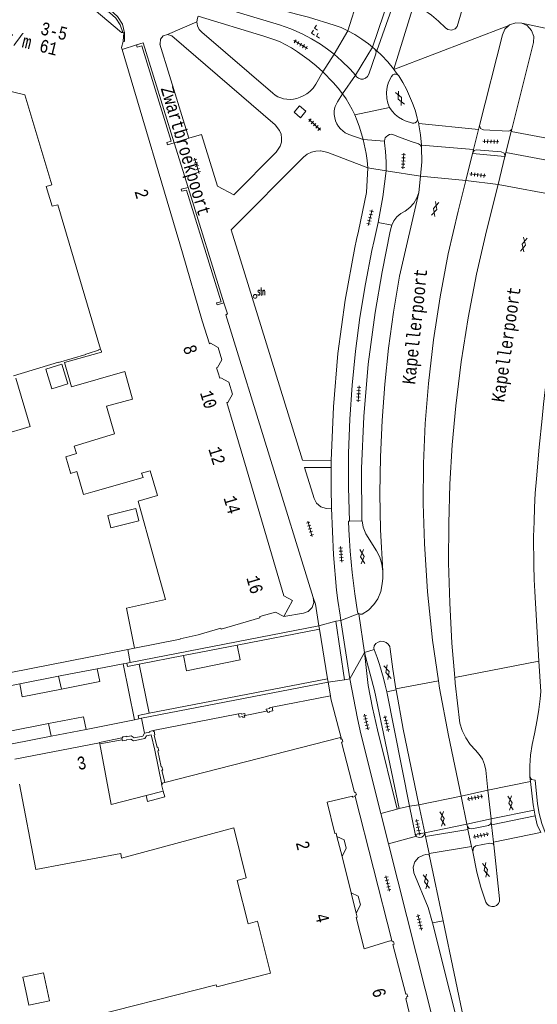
# Model space of a CAD drawing. Header units: metres. Extents: x 196790 to 198335, y 354523 to 356036.
# Tile 15 of 105: x 196985 to 197058, y 355578 to 355715. Entities that reach past the tile are written whole.
import ezdxf

# ---------------------------------------------------------------- set-up
doc = ezdxf.new("R2010")
doc.units = ezdxf.units.M
doc.linetypes.add('DGN Style 2', pattern=[186.027128, 111.616277, -74.410851])
doc.linetypes.add('DGN Style 3', pattern=[260.437979, 186.027128, -74.410851])
for name, color, linetype, lineweight in [('afdak', 252, 'DGN Style 2', 18), ('bij- of bedrijfsgebouw', 252, 'Continuous', 18), ('functiescheiding', 252, 'Continuous', 18), ('hoofdgebouw', 252, 'Continuous', 18), ('hoofdgebouw maaiveld', 252, 'Continuous', 18), ('huisnummer BAG', 252, 'Continuous', 18), ('kant asfaltverharding', 252, 'Continuous', 18), ('kant keiverharding', 252, 'Continuous', 18), ('kant klinkerverharding', 252, 'Continuous', 18), ('kant muur (extern)', 252, 'Continuous', 18), ('kant tegelverharding', 252, 'Continuous', 18), ('midden muur (extern)', 252, 'Continuous', 18), ('molgoot', 252, 'DGN Style 3', 18), ('overbouw', 252, 'Continuous', 18), ('raster', 252, 'Continuous', 18), ('schutting', 252, 'Continuous', 18), ('straatnaam', 252, 'Continuous', 18), ('straatnaambord', 252, 'Continuous', 18), ('verh asfaltsymbool', 2, 'Continuous', 0), ('verh keisymbool', 2, 'Continuous', 0), ('verh tegelsymbool', 2, 'Continuous', 0), ('vlakafsluiter grijs', 252, 'DGN Style 2', 18)]:
    doc.layers.add(name, color=color, linetype=linetype, lineweight=lineweight)
doc.styles.add('Style-Courier New', font='cour.ttf')
doc.styles.add('Style-simplex', font='simplex.shx')

# ---------------------------------------------------------------- blocks, each defined once
blk = doc.blocks.new('S435')
at = {"layer": 'straatnaambord', "color": 7, "linetype": 'Continuous', "lineweight": 0}
blk.add_circle((0, 0), 0.263, dxfattribs=at)
blk.add_circle((0, 0), 0.263, dxfattribs=at)
at = {"layer": 'straatnaambord', "color": 7, "linetype": 'Continuous', "lineweight": 0, "style": 'Style-simplex', "width": 0.428569}
blk.add_text('stn', height=1.05, dxfattribs=at).set_placement((0.32, 0.18))
blk = doc.blocks.new('S612')
at = {"layer": 'verh asfaltsymbool', "color": 252}
for p, q in [((-0.99, -0.26), (0.01, 0.24)), ((0.01, -0.26), (-0.99, 0.24)), ((0.01, 0.24), (1.01, -0.26)), ((1.01, 0.24), (0.01, -0.26))]:
    blk.add_line(p, q, dxfattribs=at)
blk = doc.blocks.new('S651')
at = {"layer": 'verh keisymbool', "color": 7, "linetype": 'Continuous', "lineweight": 0}
for p, q in [((-0.41, 0.75), (-0.41, 0.25)), ((0.09, 0.25), (-0.41, 0.25)), ((-0.41, -0.05), (-0.41, -0.55)), ((-0.41, -0.55), (0.09, -0.55)), ((0.39, -0.05), (0.39, -0.55)), ((0.39, -0.55), (0.89, -0.55))]:
    blk.add_line(p, q, dxfattribs=at)
at = {"layer": 'verh keisymbool', "color": 7, "linetype": 'Continuous', "lineweight": 0, "flags": 128}
blk.add_lwpolyline([(-0.41, -0.05), (-0.41, -0.05), (-0.41, -0.55), (-0.41, -0.55), (-0.41, -0.05)], close=True, dxfattribs=at)
blk = doc.blocks.new('S642')
at = {"layer": 'verh tegelsymbool', "color": 252}
for p, q in [((-1.12, 0), (1.12, 0)), ((-0.9, -0.25), (-0.9, 0.25)), ((-0.45, -0.25), (-0.45, 0.25)), ((0, -0.25), (0, 0.25)), ((0.45, -0.25), (0.45, 0.25)), ((0.9, -0.25), (0.9, 0.25))]:
    blk.add_line(p, q, dxfattribs=at)

msp = doc.modelspace()

# ---------------------------------------------------------------- linework, layer by layer
at = {"layer": 'afdak', "flags": 128}
for points in [[(196989.803, 355663.829), (196992.043, 355664.53), (196991.184, 355667.278), (196988.944, 355666.577), (196989.803, 355663.829)], [(196997.626, 355646.088), (197001.559, 355647.047), (197001.976, 355645.34), (196998.043, 355644.38), (196997.626, 355646.088)]]:
    msp.add_lwpolyline(points, dxfattribs=at)
at = {"layer": 'bij- of bedrijfsgebouw', "flags": 128}
for points in [[(196989.033, 355580.122), (196988.625, 355582.076), (196985.735, 355581.472), (196986.137, 355579.547)], [(196989.033, 355580.122), (196989.443, 355578.16), (196986.553, 355577.556), (196986.137, 355579.547)]]:
    msp.add_lwpolyline(points, dxfattribs=at)
at = {"layer": 'functiescheiding'}
for p, q in [((197031.212, 355713.934), (197033.129, 355719.953)), ((197037.112, 355718.85), (197034.666, 355711.651)), ((197037.934, 355718.615), (197035.296, 355711.102)), ((197040.456, 355717.624), (197037.653, 355708.571)), ((197027.707, 355708.178), (197029.298, 355710.637)), ((197030.493, 355705.089), (197032.283, 355707.703)), ((197041.148, 355700.933), (197049.528, 355700.107)), ((197054.104, 355699.819), (197065.911, 355697.648)), ((197033.363, 355698.715), (197036.354, 355698.495)), ((197041.524, 355697.908), (197048.824, 355697.305)), ((197053.372, 355696.877), (197065.173, 355694.708)), ((197034.031, 355694.736), (197036.578, 355694.321)), ((197041.423, 355693.558), (197047.733, 355692.964)), ((197052.259, 355692.399), (197064.057, 355690.23)), ((197002.003, 355625.276), (197003.407, 355618.41)), ((196990.738, 355623.584), (196991.129, 355621.791)), ((196983.891, 355615.905), (196989.309, 355616.961)), ((196989.682, 355615.199), (196989.309, 355616.961)), ((197050.847, 355607.624), (197056.812, 355608.843)), ((197041.168, 355605.61), (197047.075, 355606.829)), ((197051.277, 355603.618), (197057.304, 355604.851)), ((197051.364, 355602.794), (197057.449, 355604.038)), ((197041.993, 355601.675), (197047.897, 355602.899)), ((197042.1, 355601.165), (197048.052, 355602.16)), ((197051.624, 355600.383), (197058.219, 355601.732)), ((197042.603, 355598.773), (197048.553, 355599.766))]:
    msp.add_line(p, q, dxfattribs=at)
at = {"layer": 'functiescheiding', "flags": 128}
for points in [[(197008.197, 355626.477), (197008.62, 355624.366), (197016.146, 355625.874), (197015.732, 355627.939)], [(196991.129, 355621.791), (196996.503, 355622.837), (196996.13, 355624.634)], [(196991.129, 355621.791), (196985.627, 355620.721), (196985.289, 355622.52)], [(196989.309, 355616.961), (196994.242, 355617.923), (196994.586, 355616.157)], [(197058.835, 355601.715), (197058.87, 355601.742), (197058.379, 355603.005), (197058.009, 355604.4), (197057.805, 355605.738), (197057.448, 355609.04), (197056.949, 355609.137), (197056.732, 355609.527)]]:
    msp.add_lwpolyline(points, dxfattribs=at)
at = {"layer": 'hoofdgebouw'}
for p, q in [((196996.618, 355669.389), (196996.721, 355669.044)), ((197017.036, 355652.616), (197015.189, 355658.896)), ((197019.362, 355644.709), (197017.036, 355652.616)), ((196984.608, 355612.001), (196996.462, 355614.27)), ((196996.462, 355614.27), (196996.492, 355614.111)), ((196996.492, 355614.111), (196998.113, 355605.646)), ((197002.974, 355606.894), (196998.113, 355605.646)), ((197031.695, 355593.278), (197030.423, 355598.341))]:
    msp.add_line(p, q, dxfattribs=at)
at = {"layer": 'hoofdgebouw', "flags": 128}
for points in [[(196999.632, 355711.304), (196999.549, 355711.583), (196999.793, 355712.429), (196999.794, 355712.45)], [(197010.836, 355673.334), (197008.082, 355682.828), (196999.632, 355711.304)], [(196963.458, 355670.971), (196972.713, 355708.202), (196986.012, 355704.942), (196989.79, 355692.387), (196989.014, 355692.133), (196989.841, 355689.357), (196990.603, 355689.577), (196996.618, 355669.389)], [(197013.077, 355666.057), (197012.852, 355666.775), (197012.991, 355666.798), (197013.584, 355667.875), (197013.09, 355669.591), (197011.979, 355670.188), (197011.837, 355670.136), (197010.836, 355673.334)], [(196996.721, 355669.044), (196996.747, 355668.957), (196991.563, 355667.489)], [(196991.563, 355667.489), (196992.521, 355664.105), (197000.005, 355666.227), (197001.08, 355662.354)], [(197015.189, 355658.896), (197014.309, 355661.887), (197014.437, 355661.912), (197015.057, 355663.054), (197014.563, 355664.77), (197013.452, 355665.367), (197013.31, 355665.315), (197013.077, 355666.057)], [(197001.08, 355662.354), (196997.459, 355661.367), (196998.557, 355657.539), (196992.914, 355655.801), (196993.226, 355654.743)], [(196993.226, 355654.743), (196991.741, 355654.315), (196992.392, 355652.057)], [(196992.392, 355652.057), (196992.417, 355651.969), (196993.297, 355652.223), (196994.214, 355649.042), (196995.521, 355649.419)], [(196995.521, 355649.419), (197002.568, 355651.386), (197002.351, 355652.027), (197003.563, 355652.332), (197004.58, 355648.908)], [(197004.58, 355648.908), (197001.874, 355648.105), (197004.082, 355640.183)], [(197019.362, 355644.709), (197022.267, 355634.831), (197023.473, 355634.193), (197022.259, 355631.941)], [(197004.082, 355640.183), (197005.714, 355634.329), (197000.237, 355633.108), (197001.336, 355627.508)], [(197022.259, 355631.941), (197021.106, 355632.574), (197018.891, 355631.933), (197018.927, 355631.787), (197013.505, 355630.185), (197013.454, 355630.325), (197010.26, 355629.385), (197007.73, 355628.836), (197007.745, 355628.766), (197001.336, 355627.508)], [(197030.324, 355614.779), (197030.253, 355614.777), (197030.219, 355615.025), (197005.617, 355608.709)], [(197032.264, 355606.779), (197032.238, 355606.937), (197032.422, 355606.996), (197032.318, 355607.371), (197032.146, 355607.328), (197030.352, 355614.373), (197030.523, 355614.428), (197030.452, 355614.784), (197030.324, 355614.779)], [(196999.424, 355598.8), (196987.566, 355596.539), (196985.279, 355608.495)], [(197005.179, 355608.462), (197005.144, 355608.453), (197005.386, 355607.513)], [(197005.617, 355608.709), (197005.238, 355608.611), (197005.27, 355608.485), (197005.179, 355608.462)], [(197029.71, 355601.179), (197029.596, 355601.631), (197029.422, 355601.569), (197028.356, 355605.972), (197031.868, 355606.817), (197031.898, 355606.664), (197032.264, 355606.779)], [(197012.883, 355580.126), (197020.405, 355582.059), (197018.573, 355589.332), (197017.253, 355588.963), (197015.732, 355595.021), (197016.973, 355595.387), (197015.244, 355602.386), (196999.531, 355598.11), (196999.424, 355598.8)], [(197032.408, 355590.442), (197032.553, 355589.866), (197032.38, 355589.819), (197033.497, 355585.423), (197036.983, 355586.517), (197036.997, 355586.537), (197037.366, 355586.621)], [(197037.366, 355586.621), (197037.42, 355586.436), (197037.61, 355586.482), (197037.715, 355586.099), (197037.535, 355586.038), (197039.326, 355579.097), (197039.508, 355579.135), (197039.61, 355578.774), (197039.431, 355578.722), (197039.48, 355578.547), (197039.357, 355578.499), (197040.343, 355574.408)], [(197012.883, 355580.126), (197012.809, 355580.401), (196992.973, 355575.357), (196998.285, 355553.209), (197015.006, 355558.437)]]:
    msp.add_lwpolyline(points, dxfattribs=at)
at = {"layer": 'hoofdgebouw maaiveld'}
for p, q in [((197030.423, 355598.341), (197029.71, 355601.179)), ((197032.408, 355590.442), (197031.695, 355593.278))]:
    msp.add_line(p, q, dxfattribs=at)
at = {"layer": 'hoofdgebouw maaiveld', "flags": 128}
for points in [[(196999.728, 355713.662), (196999.557, 355713.679), (196995.697, 355716.913), (196995.676, 355717.009)], [(196999.794, 355712.45), (196999.877, 355713.647), (196999.728, 355713.662)], [(197005.386, 355607.513), (197005.595, 355606.7), (197003.183, 355606.08), (197002.974, 355606.894)]]:
    msp.add_lwpolyline(points, dxfattribs=at)
at = {"layer": 'kant asfaltverharding'}
for p, q in [((197053.774, 355714.648), (197053.882, 355714.748)), ((197035.006, 355711.372), (197034.666, 355711.651)), ((197035.296, 355711.102), (197035.006, 355711.372)), ((197037.685, 355708.525), (197037.653, 355708.571)), ((197038.208, 355707.775), (197037.685, 355708.525)), ((197041.148, 355700.933), (197040.993, 355701.47)), ((197049.528, 355700.107), (197049.668, 355700.663)), ((197048.824, 355697.305), (197049.528, 355700.107)), ((197054.104, 355699.819), (197053.372, 355696.877)), ((197054.189, 355700.162), (197054.104, 355699.819)), ((197041.549, 355697.605), (197041.524, 355697.908)), ((197047.733, 355692.964), (197048.685, 355696.751)), ((197048.685, 355696.751), (197048.723, 355696.904)), ((197048.723, 355696.904), (197048.824, 355697.305)), ((197053.231, 355696.31), (197052.259, 355692.399)), ((197053.247, 355696.374), (197053.231, 355696.31)), ((197053.372, 355696.877), (197053.247, 355696.374)), ((197041.147, 355691.311), (197041.423, 355693.558)), ((197031.45, 355645.297), (197033.17, 355645.33)), ((197035.996, 355639.293), (197035.997, 355639.279)), ((197035.996, 355639.293), (197035.997, 355639.279)), ((197032.756, 355632.353), (197032.757, 355632.344)), ((197032.757, 355632.344), (197033.566, 355626.902)), ((197033.566, 355626.902), (197034.898, 355627.338)), ((196996.13, 355624.634), (196992.408, 355623.918)), ((196999.767, 355625.333), (196996.13, 355624.634)), ((197001.348, 355617.513), (196999.767, 355625.333)), ((196990.738, 355623.584), (196985.289, 355622.52)), ((196992.408, 355623.918), (196990.738, 355623.584)), ((196985.289, 355622.52), (196980.675, 355621.618)), ((197037.988, 355621.684), (197036.683, 355621.412)), ((197037.988, 355621.684), (197037.963, 355621.825)), ((196994.586, 355616.157), (197001.348, 355617.513)), ((196984.254, 355614.138), (196989.682, 355615.199)), ((196989.682, 355615.199), (196994.586, 355616.157)), ((197056.812, 355608.843), (197056.732, 355609.527)), ((197047.897, 355602.899), (197047.075, 355606.829)), ((197051.277, 355603.618), (197050.847, 355607.624)), ((197041.993, 355601.675), (197041.168, 355605.61)), ((197047.897, 355602.899), (197047.969, 355602.555)), ((197048.052, 355602.16), (197047.969, 355602.555)), ((197051.317, 355603.231), (197051.277, 355603.618)), ((197051.364, 355602.794), (197051.317, 355603.231)), ((197051.624, 355600.383), (197051.364, 355602.794)), ((197041.993, 355601.675), (197042.1, 355601.165)), ((197048.553, 355599.766), (197048.052, 355602.16)), ((197042.1, 355601.165), (197042.603, 355598.773)), ((197051.666, 355599.982), (197051.624, 355600.383)), ((197042.603, 355598.773), (197042.679, 355598.412)), ((197048.707, 355599.03), (197048.553, 355599.766)), ((197044.575, 355589.371), (197042.679, 355598.412)), ((197044.575, 355589.371), (197043.06, 355589.064)), ((197048.711, 355569.651), (197044.575, 355589.371))]:
    msp.add_line(p, q, dxfattribs=at)
at = {"layer": 'kant asfaltverharding', "flags": 128}
for points in [[(197000.412, 355724.371), (197001.179, 355723.494), (197002.051, 355722.815), (197002.994, 355722.24), (197003.832, 355721.857), (197004.708, 355721.568), (197024.064, 355716.238), (197025.719, 355715.817), (197029.312, 355714.712), (197030.278, 355714.362), (197031.212, 355713.934)], [(197040.711, 355717.508), (197041.846, 355716.855), (197042.927, 355716.107), (197043.942, 355715.272), (197044.88, 355714.358), (197045.248, 355714.087), (197045.759, 355714.011), (197046.241, 355714.197), (197046.54, 355714.542), (197047.452, 355717.681), (197047.453, 355718.031), (197047.312, 355718.38), (197047.046, 355718.648), (197046.725, 355718.785), (197041.548, 355719.855)], [(197049.668, 355700.663), (197052.862, 355713.374), (197053.215, 355714.134), (197053.774, 355714.648)], [(197053.882, 355714.748), (197054.739, 355715.047), (197055.575, 355715)], [(197055.575, 355715), (197056.336, 355714.648), (197056.951, 355713.982), (197057.251, 355713.126), (197057.205, 355712.289), (197054.189, 355700.162)], [(197034.666, 355711.651), (197034.119, 355712.1), (197033.189, 355712.771), (197032.218, 355713.383), (197031.212, 355713.934)], [(197037.653, 355708.571), (197037.623, 355708.614), (197036.814, 355709.582), (197035.938, 355710.505), (197035.296, 355711.102)], [(197038.208, 355707.775), (197038.36, 355707.604), (197038.943, 355706.674), (197039.434, 355705.732), (197040.291, 355703.788), (197040.635, 355702.819), (197040.94, 355701.736), (197040.993, 355701.47)], [(197041.524, 355697.908), (197041.4, 355699.386), (197041.191, 355700.785), (197041.148, 355700.933)], [(197041.423, 355693.558), (197041.597, 355695.601), (197041.549, 355697.605)], [(197043.913, 355622.972), (197043.1, 355628.649), (197042.402, 355635.39), (197041.945, 355642.152), (197041.773, 355647.76), (197041.813, 355653.371), (197042.06, 355658.977), (197042.508, 355664.57), (197043.214, 355670.651), (197044.135, 355676.703), (197045.28, 355682.716), (197046.657, 355688.681), (197047.733, 355692.964)], [(197046.207, 355623.414), (197045.802, 355628.233), (197045.493, 355633.855), (197045.344, 355639.483), (197045.349, 355644.98), (197045.501, 355650.474), (197045.82, 355655.961), (197046.328, 355661.434), (197047.107, 355667.613), (197048.081, 355673.764), (197049.26, 355679.879), (197050.655, 355685.949), (197052.259, 355692.399)], [(197041.147, 355691.311), (197038.48, 355679.564), (197037.637, 355674.553), (197036.944, 355669.513), (197036.404, 355664.449), (197036.017, 355659.368), (197035.784, 355654.279), (197035.705, 355649.186), (197035.78, 355644.099), (197036.137, 355638.277)], [(197057.992, 355625.685), (197057.425, 355635.429), (197057.316, 355637.131), (197057.252, 355639.134), (197057.235, 355643.16), (197057.305, 355645.18), (197057.363, 355647.203), (197057.471, 355649.201), (197057.632, 355651.21), (197058.021, 355655.648), (197058.423, 355659.684), (197058.633, 355661.67), (197058.87, 355663.663), (197059.129, 355665.672), (197059.401, 355667.65), (197059.705, 355669.64), (197060.037, 355671.647), (197060.382, 355673.611), (197060.85, 355676.034), (197061.243, 355678.012), (197061.649, 355679.981), (197062.524, 355683.876), (197063.547, 355688.034), (197064.057, 355690.23)], [(197032.756, 355632.353), (197032.689, 355632.377), (197032.593, 355632.603), (197032.209, 355635.131), (197031.839, 355638.128), (197031.676, 355639.626), (197031.548, 355641.118), (197031.445, 355642.603), (197031.35, 355644.128), (197031.299, 355645.294), (197031.45, 355645.297)], [(197033.17, 355645.33), (197033.231, 355645.331), (197033.372, 355644.461), (197033.767, 355643.526), (197035.26, 355641.151), (197035.719, 355640.241), (197035.996, 355639.293), (197036.137, 355638.277)], [(197036.137, 355638.277), (197036.119, 355637.313), (197036.013, 355636.522), (197035.843, 355635.473), (197035.447, 355634.428)], [(197035.447, 355634.428), (197034.891, 355633.626), (197034.144, 355632.843), (197033.217, 355632.261), (197032.944, 355632.269), (197032.756, 355632.353)], [(197037.963, 355621.825), (197037.543, 355624.592), (197037.166, 355627.367), (197037.088, 355627.732), (197036.887, 355628.07), (197036.587, 355628.324), (197036.24, 355628.461), (197035.868, 355628.484), (197035.488, 355628.381), (197035.163, 355628.159), (197034.938, 355627.862), (197034.866, 355627.5), (197034.898, 355627.338)], [(197036.683, 355621.412), (197036.458, 355622.334), (197036.206, 355623.315), (197035.641, 355625.246), (197035.318, 355626.211), (197034.898, 355627.338)], [(197056.732, 355609.527), (197056.706, 355611.038), (197056.824, 355612.55), (197057.028, 355614.023), (197057.356, 355615.512), (197057.742, 355617.489), (197057.984, 355618.933), (197058.175, 355620.451), (197058.237, 355621.463), (197057.992, 355625.685)], [(197050.847, 355607.624), (197050.542, 355610.467), (197050.375, 355611.239), (197050.067, 355611.98), (197049.629, 355612.653), (197049.086, 355613.227), (197048.349, 355614.048), (197047.728, 355614.974), (197047.243, 355615.977), (197046.906, 355617.028), (197046.273, 355622.623), (197046.207, 355623.414)], [(197047.075, 355606.829), (197045.307, 355615.278), (197044.061, 355621.94), (197043.913, 355622.972)], [(197041.168, 355605.61), (197038.958, 355616.171), (197037.988, 355621.684)], [(197057.304, 355604.851), (197057.192, 355605.604), (197056.812, 355608.843)], [(197057.449, 355604.038), (197057.389, 355604.282), (197057.304, 355604.851)], [(197058.227, 355601.732), (197057.755, 355602.797), (197057.449, 355604.038)], [(197051.666, 355599.982), (197051.585, 355600.149), (197051.125, 355600.245), (197049.145, 355599.842), (197048.811, 355599.616), (197048.707, 355599.03)], [(197051.666, 355599.982), (197052.476, 355592.437), (197052.453, 355592.096), (197052.301, 355591.763), (197052.039, 355591.508), (197051.725, 355591.371), (197051.384, 355591.349), (197051.034, 355591.455), (197050.746, 355591.681), (197050.569, 355591.974), (197049.846, 355594.051), (197049.303, 355596.182), (197048.707, 355599.03)], [(197043.06, 355589.064), (197042.493, 355591.239), (197040.475, 355596.089), (197040.38, 355596.887), (197040.621, 355597.627), (197041.129, 355598.222), (197041.821, 355598.558), (197042.16, 355598.666), (197042.579, 355598.574), (197042.679, 355598.412)]]:
    msp.add_lwpolyline(points, dxfattribs=at)
at = {"layer": 'kant keiverharding', "flags": 128}
msp.add_lwpolyline([(197029.298, 355710.637), (197028.376, 355711.375), (197027.419, 355712.045), (197026.152, 355712.818), (197024.836, 355713.504), (197023.263, 355714.183), (197021.643, 355714.744), (196999.489, 355721.435)], dxfattribs=at)
at = {"layer": 'kant klinkerverharding'}
for p, q in [((197029.298, 355710.637), (197031.212, 355713.934)), ((197032.283, 355707.703), (197034.666, 355711.651)), ((197000.763, 355625.526), (197027.175, 355630.655)), ((197029.534, 355631.287), (197030.259, 355631.414)), ((197030.776, 355623.076), (197029.534, 355631.287)), ((196999.767, 355625.333), (197000.284, 355625.433)), ((197000.284, 355625.433), (197000.763, 355625.526)), ((197031.492, 355623.225), (197030.776, 355623.076)), ((197002.326, 355617.702), (197028.467, 355622.75)), ((197028.78, 355620.833), (197020.642, 355619.268)), ((197039.853, 355605.394), (197036.683, 355621.412)), ((197015.935, 355618.336), (197003.955, 355615.976)), ((197001.348, 355617.513), (197001.962, 355617.632)), ((197001.962, 355617.632), (197002.326, 355617.702)), ((197039.853, 355605.394), (197038.432, 355605.068)), ((197039.853, 355605.394), (197041.168, 355605.61)), ((197035.833, 355604.403), (197038.151, 355604.996)), ((197038.432, 355605.068), (197038.151, 355604.996)), ((197036.903, 355600.155), (197040.845, 355601.195)), ((197040.845, 355601.195), (197040.895, 355601.139))]:
    msp.add_line(p, q, dxfattribs=at)
at = {"layer": 'kant klinkerverharding', "flags": 128}
for points in [[(197039.255, 355688.687), (197039.908, 355689.184), (197040.462, 355689.811), (197040.882, 355690.534), (197041.147, 355691.311)], [(197037.372, 355686.706), (197037.671, 355687.333), (197038.103, 355687.897), (197038.644, 355688.357), (197039.255, 355688.687)], [(197035.035, 355674.507), (197036.012, 355680.211), (197037.166, 355685.881), (197037.274, 355686.376), (197037.372, 355686.706)], [(197034.956, 355621.585), (197033.936, 355625.452), (197033.566, 355626.902)], [(197033.566, 355626.902), (197034.093, 355622.287), (197034.664, 355619.17), (197035.372, 355616.081), (197038.151, 355604.996)], [(197039.853, 355605.394), (197040.634, 355601.551), (197040.673, 355601.46)], [(197040.673, 355601.46), (197040.73, 355601.323), (197040.845, 355601.195)], [(197043.06, 355589.064), (197048.001, 355569.595), (197048.135, 355569.377), (197048.381, 355569.304), (197048.613, 355569.414), (197048.711, 355569.651)]]:
    msp.add_lwpolyline(points, dxfattribs=at)
at = {"layer": 'kant muur (extern)'}
for p, q in [((197013.879, 355675.847), (197008.852, 355691.999)), ((196999.606, 355614.95), (196999.65, 355614.713))]:
    msp.add_line(p, q, dxfattribs=at)
at = {"layer": 'kant muur (extern)', "flags": 128}
for points in [[(197006.911, 355698.257), (197002.588, 355712.236), (197001.626, 355711.939)], [(197001.626, 355711.939), (197001.71, 355711.634), (197002.374, 355711.83), (197006.515, 355698.463), (197005.868, 355698.276), (197005.957, 355697.97), (197006.911, 355698.257)], [(197008.852, 355691.999), (197007.892, 355691.738), (197007.994, 355691.459), (197008.644, 355691.613), (197013.5, 355676.01), (197012.859, 355675.834), (197012.943, 355675.564), (197013.879, 355675.847)], [(196984.424, 355665.613), (196990.723, 355667.534), (196990.728, 355667.497), (196994.541, 355668.635), (196994.53, 355668.675), (196994.868, 355668.782), (196994.877, 355668.74), (196996.328, 355669.226), (196996.307, 355669.293), (196996.618, 355669.389)], [(196982.686, 355657.33), (196986.731, 355658.553), (196984.749, 355665.315)], [(197020.642, 355619.268), (197020.273, 355619.186), (197020.297, 355619.077), (197019.801, 355618.963), (197019.845, 355618.726)], [(197020.642, 355619.268), (197020.735, 355618.768), (197020.261, 355618.67), (197020.264, 355618.546), (197020.025, 355618.497), (197019.973, 355618.752), (197019.845, 355618.726)], [(197016.852, 355618.101), (197016.817, 355618.357), (197016.325, 355618.264), (197016.303, 355618.4), (197015.935, 355618.336)], [(197016.852, 355618.101), (197016.726, 355618.084), (197016.787, 355617.844), (197016.54, 355617.81), (197016.522, 355617.939), (197016.022, 355617.862), (197015.935, 355618.336)], [(197002.767, 355615.611), (197002.547, 355615.228), (197001.299, 355614.976), (197000.91, 355615.233), (197000.214, 355615.093), (197000.187, 355615.203), (196999.702, 355615.099), (196999.734, 355614.975), (196999.606, 355614.95)], [(197005.179, 355608.462), (197004.206, 355613.251), (197003.674, 355615.388), (197003.024, 355615.255), (197002.804, 355614.872), (197001.216, 355614.551), (197000.827, 355614.808), (197000.222, 355614.687), (197000.227, 355614.664), (196999.679, 355614.557), (196999.65, 355614.713)], [(197002.767, 355615.611), (197003.488, 355615.758), (197003.473, 355615.88), (197003.955, 355615.976)], [(197003.955, 355615.976), (197003.986, 355615.854), (197004.098, 355615.882), (197004.211, 355615.399), (197004.094, 355615.357), (197004.521, 355613.641), (197004.645, 355613.668), (197004.743, 355613.187), (197004.638, 355613.133), (197005.09, 355610.908), (197005.207, 355610.932), (197005.303, 355610.462), (197005.185, 355610.438), (197005.617, 355608.709)]]:
    msp.add_lwpolyline(points, dxfattribs=at)
at = {"layer": 'kant tegelverharding'}
for p, q in [((197001.626, 355711.939), (196999.632, 355711.304)), ((197008.852, 355691.999), (197006.911, 355698.257)), ((197048.685, 355696.751), (197053.231, 355696.31)), ((197036.578, 355694.321), (197036.598, 355694.318)), ((197036.598, 355694.318), (197041.423, 355693.558)), ((197052.259, 355692.399), (197047.733, 355692.964)), ((197035.466, 355687.104), (197037.372, 355686.706)), ((197014.368, 355674.298), (197013.879, 355675.847)), ((197028.897, 355653.795), (197028.891, 355652.806)), ((197027.197, 355652.803), (197028.834, 355652.806)), ((197028.834, 355652.806), (197028.891, 355652.806)), ((197027.175, 355630.655), (197027.254, 355630.173)), ((197027.254, 355630.173), (197028.387, 355623.237)), ((197031.492, 355623.225), (197030.259, 355631.414)), ((197000.41, 355627.326), (197000.763, 355625.526)), ((197028.387, 355623.237), (197028.467, 355622.75)), ((197028.467, 355622.75), (197028.78, 355620.833)), ((197034.956, 355621.585), (197038.432, 355605.068)), ((197002.326, 355617.702), (197002.767, 355615.611)), ((197035.833, 355604.403), (197033.067, 355615.518)), ((197037.366, 355586.621), (197032.264, 355606.779)), ((197050.847, 355607.624), (197047.075, 355606.829)), ((197036.903, 355600.155), (197035.833, 355604.403)), ((197047.897, 355602.899), (197051.277, 355603.618)), ((197040.673, 355601.46), (197041.993, 355601.675)), ((197045.636, 355565.543), (197036.903, 355600.155))]:
    msp.add_line(p, q, dxfattribs=at)
at = {"layer": 'kant tegelverharding', "flags": 128}
for points in [[(196995.676, 355717.009), (196996.735, 355716.935), (196997.844, 355716.473), (196998.754, 355715.705), (196999.371, 355714.751), (196999.728, 355713.662)], [(197010.108, 355715.165), (197010.178, 355715.696), (197010.25, 355715.96)], [(197010.25, 355715.96), (197019.48, 355713.194), (197020.997, 355712.67), (197021.737, 355712.357), (197022.459, 355712.006), (197023.329, 355711.523), (197024.17, 355710.99), (197025.791, 355709.835), (197026.776, 355709.038), (197027.707, 355708.178)], [(197027.707, 355708.178), (197026.729, 355706.45), (197026.37, 355705.904), (197025.918, 355705.433), (197025.499, 355705.121), (197025.051, 355704.851), (197024.576, 355704.632), (197024.079, 355704.469), (197023.626, 355704.375), (197023.165, 355704.328), (197022.702, 355704.337), (197022.244, 355704.407), (197021.833, 355704.526), (197021.44, 355704.697), (197021.071, 355704.914), (197020.73, 355705.174), (197010.785, 355713.709), (197010.431, 355714.11), (197010.193, 355714.614), (197010.108, 355715.165)], [(197005.987, 355713.415), (197005.378, 355713.236), (197004.986, 355712.736), (197004.956, 355712.102)], [(197008.971, 355698.902), (197010.726, 355699.403), (197012.964, 355692.188), (197015.286, 355690.958), (197021.206, 355696.938), (197021.766, 355697.785), (197021.92, 355698.314), (197021.958, 355698.877), (197021.875, 355699.434), (197021.679, 355699.949), (197021.052, 355700.748), (197006.587, 355713.208), (197005.987, 355713.415)], [(197004.956, 355712.102), (197004.899, 355712.068), (197008.971, 355698.902)], [(197029.298, 355710.637), (197030.363, 355709.722), (197031.559, 355708.541), (197032.283, 355707.703)], [(197032.283, 355707.703), (197032.462, 355707.495), (197032.716, 355707.284), (197033.027, 355707.172), (197033.38, 355707.174), (197033.711, 355707.298), (197033.998, 355707.543), (197034.181, 355707.872), (197035.152, 355710.691), (197035.177, 355711.052), (197035.006, 355711.372)], [(197027.707, 355708.178), (197029.164, 355706.691), (197029.854, 355705.911), (197030.493, 355705.089)], [(197038.208, 355707.775), (197037.928, 355707.858), (197037.738, 355707.848), (197037.507, 355707.74), (197037.337, 355707.55), (197036.94, 355706.727), (197036.755, 355706.093), (197036.652, 355705.276), (197036.684, 355704.454), (197036.818, 355703.813), (197037.065, 355703.206)], [(197033.363, 355698.715), (197031.378, 355699.425), (197030.866, 355699.664), (197030.212, 355700.211), (197029.929, 355700.532), (197029.7, 355700.893), (197029.513, 355701.316), (197029.385, 355701.761), (197029.32, 355702.219), (197029.318, 355702.681), (197029.365, 355703.021), (197029.462, 355703.35), (197029.77, 355703.961), (197030.493, 355705.089)], [(197030.493, 355705.089), (197030.975, 355704.388), (197031.42, 355703.662), (197031.827, 355702.915), (197032.197, 355702.149)], [(197024.48, 355703.444), (197023.718, 355702.524), (197024.593, 355701.748), (197025.362, 355702.679), (197024.48, 355703.444)], [(197037.065, 355703.206), (197037.416, 355702.685), (197037.847, 355702.229), (197038.343, 355701.824), (197038.888, 355701.487), (197039.236, 355701.33), (197040.299, 355701.017), (197040.49, 355700.998), (197040.674, 355701.05), (197040.845, 355701.185), (197040.993, 355701.47)], [(197032.197, 355702.149), (197032.55, 355701.313), (197032.857, 355700.458), (197033.363, 355698.715)], [(197054.189, 355700.162), (197053.993, 355699.957), (197053.717, 355699.89), (197050.203, 355700.041), (197049.801, 355700.236), (197049.668, 355700.663)], [(197041.549, 355697.605), (197041.409, 355697.917), (197041.126, 355698.107), (197040.115, 355698.43), (197038.474, 355699.033), (197037.632, 355699.379), (197037.361, 355699.444), (197037.084, 355699.421), (197036.808, 355699.292), (197036.581, 355699.089), (197036.475, 355698.929), (197036.406, 355698.75), (197036.354, 355698.495)], [(197034.031, 355694.736), (197033.943, 355695.783), (197033.794, 355696.762), (197033.363, 355698.715)], [(197036.354, 355698.495), (197036.355, 355698.235), (197036.498, 355697.051), (197036.578, 355695.572), (197036.578, 355694.321)], [(197034.031, 355694.736), (197028.415, 355696.909), (197027.45, 355697.121), (197027.388, 355697.124), (197026.75, 355697.088), (197026.119, 355696.923), (197025.535, 355696.635), (197025.029, 355696.244), (197014.895, 355686.064), (197016.008, 355682.484)], [(197053.247, 355696.374), (197053.093, 355696.801), (197052.687, 355697.003), (197049.256, 355697.269), (197048.925, 355697.18), (197048.723, 355696.904)], [(197034.031, 355694.736), (197033.851, 355691.311), (197032.732, 355685.882), (197032.456, 355684.731), (197032.205, 355683.579)], [(197036.598, 355694.318), (197036.119, 355690.697), (197035.466, 355687.104)], [(197034.591, 355683.192), (197034.928, 355684.555), (197035.466, 355687.104)], [(197028.897, 355653.795), (197024.869, 355653.842), (197016.008, 355682.484)], [(197028.897, 355653.795), (197029.198, 355661.287), (197029.851, 355668.765), (197030.855, 355676.204), (197032.205, 355683.579)], [(197034.591, 355683.192), (197033.679, 355678.52), (197032.913, 355673.814), (197032.295, 355669.082), (197031.826, 355664.33), (197031.507, 355659.566), (197031.338, 355654.796), (197031.32, 355650.029), (197031.45, 355645.297)], [(197026.391, 355634.613), (197014.127, 355674.149), (197014.368, 355674.298)], [(197035.035, 355674.507), (197034.089, 355667.256), (197033.461, 355659.964), (197033.155, 355652.651), (197033.17, 355645.33)], [(197027.197, 355652.803), (197025.171, 355652.8), (197026.517, 355648.462), (197026.857, 355647.814), (197027.456, 355647.302), (197028.206, 355647.059), (197028.936, 355647.107)], [(197028.936, 355647.107), (197028.888, 355649.956), (197028.891, 355652.806)], [(197028.936, 355647.107), (197029.236, 355640.569), (197029.653, 355635.619)], [(197030.259, 355631.414), (197030.145, 355632.119), (197029.837, 355634.171), (197029.653, 355635.619)], [(197022.259, 355631.941), (197025.042, 355632.417), (197025.685, 355632.667), (197026.215, 355633.209), (197026.459, 355633.926), (197026.391, 355634.613)], [(197026.391, 355634.613), (197026.681, 355633.679), (197027.175, 355630.655)], [(197033.067, 355615.518), (197032.589, 355617.67), (197031.492, 355623.225)], [(197028.78, 355620.833), (197028.845, 355620.433), (197030.324, 355614.779)], [(196996.462, 355614.27), (196996.455, 355614.308), (196999.606, 355614.95)], [(197051.317, 355603.231), (197051.217, 355602.89), (197050.916, 355602.702), (197048.568, 355602.246), (197048.215, 355602.296), (197047.969, 355602.555)], [(197040.895, 355601.139), (197041.241, 355601.014), (197041.603, 355601.082), (197041.879, 355601.325), (197041.993, 355601.675)]]:
    msp.add_lwpolyline(points, dxfattribs=at)
at = {"layer": 'midden muur (extern)'}
for p, q in [((197000.41, 355627.326), (197001.336, 355627.508)), ((196984.036, 355624.104), (197000.41, 355627.326))]:
    msp.add_line(p, q, dxfattribs=at)
at = {"layer": 'molgoot'}
for p, q in [((197027.254, 355630.173), (197015.732, 355627.939)), ((197015.732, 355627.939), (197008.197, 355626.477)), ((197008.197, 355626.477), (197002.003, 355625.276)), ((197028.387, 355623.237), (197003.407, 355618.41))]:
    msp.add_line(p, q, dxfattribs=at)
at = {"layer": 'molgoot', "flags": 128}
for points in [[(197002.003, 355625.276), (197000.38, 355624.963), (197000.284, 355625.433)], [(197003.407, 355618.41), (197001.879, 355618.116), (197001.962, 355617.632)]]:
    msp.add_lwpolyline(points, dxfattribs=at)
at = {"layer": 'overbouw'}
msp.add_line((197005.386, 355607.513), (197002.974, 355606.894), dxfattribs=at)
at = {"layer": 'overbouw', "flags": 128}
for points in [[(196994.418, 355716.948), (196994.397, 355717.062), (196995.628, 355717.342), (196996.863, 355717.234), (196998.052, 355716.753), (196998.996, 355715.941), (196999.661, 355714.871), (196999.973, 355713.641), (196999.936, 355712.419), (196999.794, 355712.45)], [(197030.423, 355598.341), (197031.016, 355599.512), (197030.695, 355600.712), (197029.71, 355601.179)], [(197032.408, 355590.442), (197033, 355591.612), (197032.679, 355592.812), (197031.695, 355593.278)]]:
    msp.add_lwpolyline(points, dxfattribs=at)
at = {"layer": 'raster'}
msp.add_line((197019.845, 355618.726), (197016.852, 355618.101), dxfattribs=at)
at = {"layer": 'schutting'}
msp.add_line((196999.65, 355614.713), (196996.492, 355614.111), dxfattribs=at)
at = {"layer": 'vlakafsluiter grijs'}
for p, q in [((197005.987, 355713.415), (197010.108, 355715.165)), ((197037.685, 355708.525), (197053.774, 355714.648)), ((197062.948, 355713.396), (197055.575, 355715)), ((197037.065, 355703.206), (197032.197, 355702.149)), ((197006.911, 355698.257), (197008.971, 355698.902)), ((197030.259, 355631.414), (197032.756, 355632.353)), ((197027.175, 355630.655), (197029.534, 355631.287)), ((197033.566, 355626.902), (197031.492, 355623.225)), ((197046.207, 355623.414), (197057.992, 355625.685)), ((197028.467, 355622.75), (197030.776, 355623.076)), ((197043.913, 355622.972), (197037.963, 355621.825))]:
    msp.add_line(p, q, dxfattribs=at)

# ---------------------------------------------------------------- block references
at = {"layer": 'straatnaambord'}
msp.add_blockref('S435', (197018.242, 355676.754), dxfattribs=at)
at = {"layer": 'verh asfaltsymbool'}
for p, rotation in [((197038.507, 355704.461), 113.7704758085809), ((197043.457, 355688.992), 253.3776038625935), ((197055.853, 355683.993), 77.0611893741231), ((197033.246, 355640.324), 94.87788086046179), ((197036.776, 355624.154), 106.315193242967), ((197054.007, 355605.859), 276.4287477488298), ((197044.496, 355603.663), 276.4287477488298), ((197050.57, 355596.499), 284.3002774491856), ((197042.218, 355594.859), 281.826703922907)]:
    msp.add_blockref('S612', p, dxfattribs=dict(at, rotation=rotation))
at = {"layer": 'verh keisymbool', "color": 7, "linetype": 'Continuous', "lineweight": 0, "rotation": 328.2799398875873}
msp.add_blockref('S651', (197026.783, 355713.85), dxfattribs=at)
at = {"layer": 'verh tegelsymbool'}
for p, rotation in [((197024.632, 355712), 329.4095645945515), ((197026.574, 355700.789), 316.0534104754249), ((197051.264, 355698.435), 357.5353366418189), ((197039.003, 355695.702), 266.8456078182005), ((197010.088, 355695.019), 286.315193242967), ((197049.418, 355693.761), 352.8749836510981), ((197034.345, 355687.778), 255.8803970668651), ((197032.732, 355663.117), 266.8456078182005), ((197025.935, 355644.243), 286.315193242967), ((197030.285, 355640.651), 274.3020111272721), ((197033.804, 355617.183), 282.7712425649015), ((197036.655, 355616.97), 282.7712425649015), ((197049.043, 355606.592), 11.71452521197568), ((197041.063, 355602.456), 101.6584016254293), ((197049.872, 355601.315), 11.71452521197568), ((197036.819, 355594.581), 282.7712425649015), ((197041.286, 355589.153), 282.7712425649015)]:
    msp.add_blockref('S642', p, dxfattribs=dict(at, rotation=rotation))

# ---------------------------------------------------------------- texts
at = {"layer": 'huisnummer BAG', "style": 'Style-Courier New', "width": 0.694444}
for s, rotation, p in [('5 t/m 61', 346.11658, (196980.622, 355712.842)), ('3-5', 346.11658, (196988.066, 355713.454)), ('2', 286.55114, (197001.338, 355691.445)), ('8', 286.8584, (197008.127, 355669.633)), ('10', 286.8584, (197010.508, 355663.263)), ('12', 286.8584, (197011.682, 355655.402)), ('14', 286.2602, (197013.807, 355648.547)), ('16', 286.2602, (197016.993, 355637.363)), ('3', 10.95043, (196993.507, 355610.447)), ('2', 283.88342, (197023.927, 355600.292)), ('4', 283.88342, (197026.634, 355590.15)), ('6', 283.71647, (197034.597, 355579.688))]:
    msp.add_text(s, height=1.8, rotation=rotation, dxfattribs=at).set_placement(p)
at = {"layer": 'straatnaam', "style": 'Style-Courier New', "width": 0.694444}
for s, rotation, p in [('Zwartbroekpoort', 286.55114, (197005.014, 355705.845)), ('Kapellerpoort', 83.91299, (197040.639, 355664.366)), ('Kapellerpoort', 81.83749, (197053.124, 355661.859))]:
    msp.add_text(s, height=1.8, rotation=rotation, dxfattribs=at).set_placement(p)

doc.saveas('drawing.dxf')
